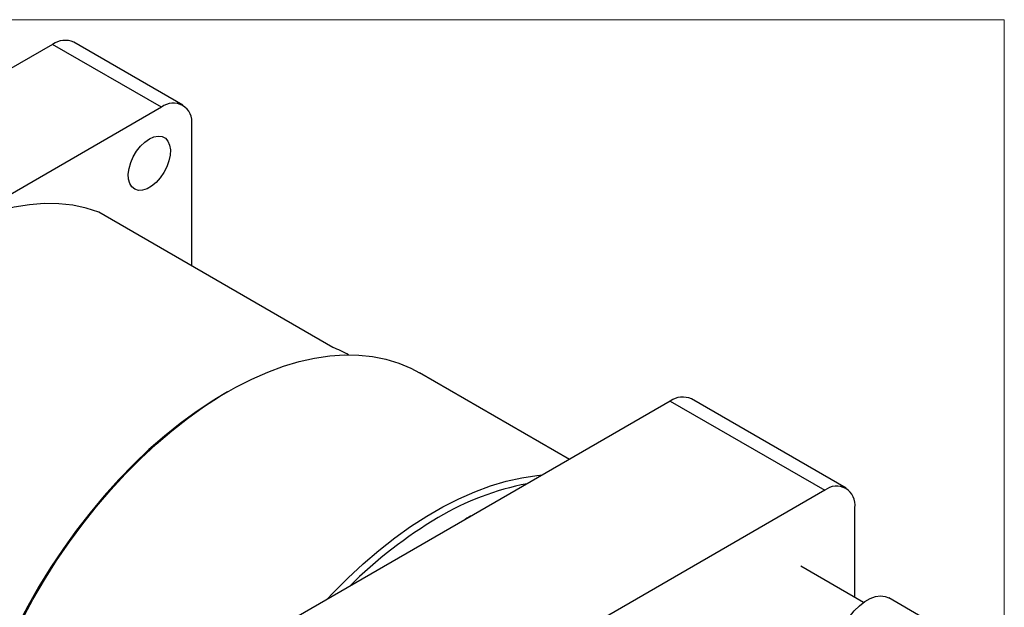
# Model space of a CAD drawing. Header units: millimetres. Extents: x 0 to 864, y 0 to 559.
# Tile 14 of 14: x 715 to 864, y 470 to 559. Entities that reach past the tile are written whole.
import ezdxf

# ---------------------------------------------------------------- set-up
doc = ezdxf.new("R2010")
doc.units = ezdxf.units.MM
doc.header["$LTSCALE"] = 2
doc.linetypes.add('SLD-Solid', pattern=[0])

# ---------------------------------------------------------------- blocks, each defined once
blk = doc.blocks.new('Block2')
at = {"color": 7, "linetype": 'SLD-Solid', "lineweight": 18}
for p, q in [((0, 558.8), (863.6, 558.8)), ((863.6, 558.8), (863.6, 0))]:
    blk.add_line(p, q, dxfattribs=at)

msp = doc.modelspace()

# ---------------------------------------------------------------- linework, layer by layer
for p, q in [((719.8023, 555.0767), (651.1088, 515.4208)), ((736.2703, 545.57), (719.8023, 555.0767)), ((739.4851, 545.8883), (723.0171, 555.3951)), ((736.2703, 545.57), (701.9235, 525.742)), ((740.817, 521.6155), (740.817, 542.9444)), ((762.1522, 509.299), (726.7968, 529.7092)), ((797.8958, 492.3964), (775.2525, 505.4681)), ((746.2482, 502.5928), (745.7095, 502.2817)), ((839.6879, 488.0382), (816.348, 501.512)), ((813.1352, 501.1939), (744.4414, 461.5379)), ((813.1352, 501.1939), (836.475, 487.7201)), ((836.475, 487.7201), (767.7813, 448.064)), ((841.019, 471.5433), (841.019, 485.096)), ((842.3369, 470.7825), (832.878, 476.243)), ((851.2399, 468.5296), (846.1487, 471.4686))]:
    msp.add_line(p, q)
at = {"flags": 128}
for points in [[(734.4235, 540.7953), (735.1076, 541.1043), (735.7596, 541.227), (736.3492, 541.1577), (736.8487, 540.8997), (737.2349, 540.4649), (737.4895, 539.8738), (737.6009, 539.154), (737.5636, 538.3391), (737.3795, 537.4673), (737.0572, 536.5792), (736.6118, 535.7165), (736.064, 534.9194), (735.4396, 534.2253), (734.7676, 533.6666), (734.0795, 533.2694), (733.4075, 533.0522), (732.7831, 533.0254), (732.2353, 533.19), (731.7898, 533.5384), (731.4676, 534.0544), (731.2835, 534.7137), (731.2462, 535.4856), (731.3575, 536.3339), (731.6122, 537.2191), (731.9984, 538.0996), (732.4979, 538.9344), (733.0875, 539.6844), (733.7395, 540.3145), (734.4235, 540.7953)], [(726.7968, 529.7092), (724.8626, 530.3348), (722.8371, 530.7634), (720.7284, 530.9934), (718.5449, 531.0237), (716.2952, 530.8543), (713.9884, 530.4859), (711.6335, 529.9199), (709.24, 529.1586), (706.8174, 528.205), (704.3754, 527.0629), (701.9235, 525.7368)], [(715.1877, 468.2198), (716.8283, 471.2379), (718.5724, 474.1998), (720.4136, 477.0951), (722.3456, 479.9136), (724.3616, 482.6454), (726.4545, 485.281), (728.617, 487.8111), (730.8414, 490.2267), (733.1199, 492.5194), (735.4446, 494.6812), (737.8073, 496.7044), (740.1996, 498.5819), (742.6132, 500.3072), (745.0396, 501.8742), (747.4702, 503.2774), (749.8966, 504.5119), (752.3102, 505.5732), (754.7025, 506.4578), (757.0652, 507.1624), (759.3899, 507.6847), (761.6684, 508.0227), (763.8928, 508.1754), (766.0553, 508.142), (768.1482, 507.9229), (770.1642, 507.5187), (772.0962, 506.9308), (773.9374, 506.1614), (775.2525, 505.4681)], [(745.7095, 502.2817), (743.9002, 501.1902), (741.4855, 499.5872), (739.0858, 497.8265), (736.7099, 495.9145), (734.3662, 493.858), (732.0632, 491.6644), (729.809, 489.3415), (727.6118, 486.8976), (725.4794, 484.3415), (723.4194, 481.6823), (721.4393, 478.9296), (719.546, 476.0932), (717.7464, 473.1832), (716.047, 470.2101), (714.4538, 467.1845)], [(761.2736, 471.2548), (762.1304, 472.1639), (764.409, 474.4566), (766.7337, 476.6184), (769.0963, 478.6416), (771.4886, 480.5191), (773.9022, 482.2445), (776.3286, 483.8115), (778.7593, 485.2146), (781.1857, 486.4491), (783.5993, 487.5105), (785.9916, 488.395), (788.3542, 489.0997), (790.6789, 489.6219), (792.9575, 489.96), (793.8143, 490.0402)], [(839.0745, 466.5752), (839.5911, 467.6147), (840.2141, 468.5972), (840.9233, 469.491), (841.6961, 470.2674), (842.5075, 470.9015), (843.3315, 471.3729), (844.1416, 471.6665), (844.9117, 471.7728), (845.6172, 471.6883), (846.1487, 471.4686)]]:
    msp.add_lwpolyline(points, dxfattribs=at)
for centre, radius, start, end in [((721.6858, 552.4476), 3.2341, 65.692881, 125.617577), ((738.0452, 543.394), 2.808, 350.785963, 129.203285), ((755.5401, 492.0394), 18.4828, 60.872521, 69.038296), ((815.0175, 498.5663), 3.2322, 65.692881, 125.617577), ((799.0846, 448.5693), 40.8444, 100.704622, 120.943422), ((838.2489, 485.5454), 2.8064, 350.785963, 129.203285), ((812.5917, 425.1719), 67.8585, 120.566819, 134.92949), ((784.7855, 480.0059), 4.2227, 111.483607, 128.511016)]:
    msp.add_arc(centre, radius, start, end)

# ---------------------------------------------------------------- block references
at = {"color": 7, "linetype": 'Continuous'}
msp.add_blockref('Block2', (0, 0), dxfattribs=at)

doc.saveas('drawing.dxf')
